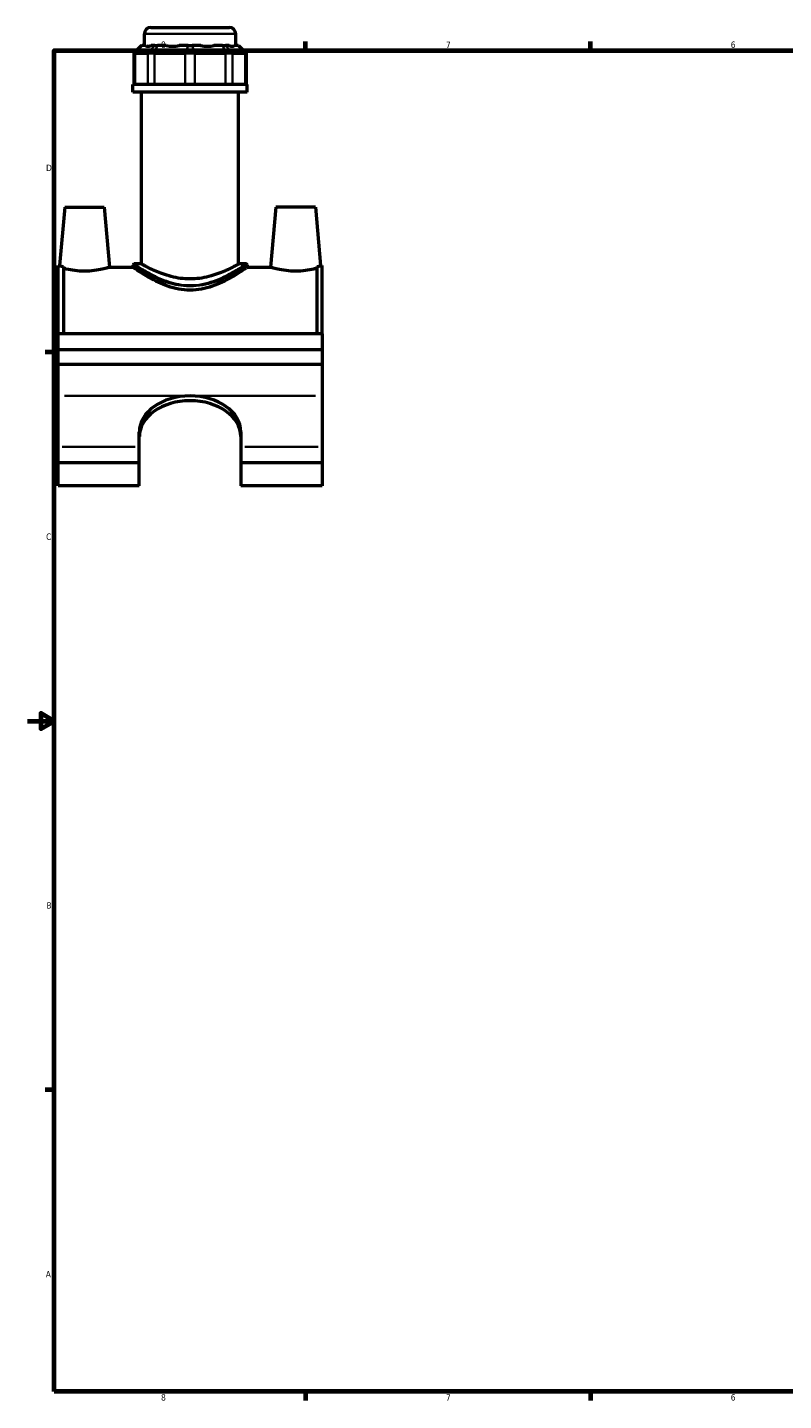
# Model space of a CAD drawing. Header units: inches. Extents: x 0.1 to 45.2, y 0.1 to 44.8.
# Tile 1 of 6: x 0.1 to 11.4, y 0.9 to 21.3. Entities that reach past the tile are written whole.
import ezdxf

# ---------------------------------------------------------------- set-up
doc = ezdxf.new("R2010")
doc.units = ezdxf.units.IN
doc.header["$MEASUREMENT"] = 0
for name, color, linetype, lineweight in [('Border (ANSI)', 7, 'Continuous', 70), ('Visible (ANSI)', 7, 'Continuous', 50), ('Visible Narrow (ANSI)', 7, 'Continuous', 35)]:
    doc.layers.add(name, color=color, linetype=linetype, lineweight=lineweight)
doc.styles.add('Note Text (ANSI)', font='tahoma.ttf')

# ---------------------------------------------------------------- blocks, each defined once
blk = doc.blocks.new('Borders Default Border')
at = {"layer": 'Border (ANSI)'}
for p, q in [((4.25, 21), (4.25, 21.134)), ((8.5, 21), (8.5, 21.134)), ((0.5, 16.5), (0.366, 16.5)), ((0.5, 5.5), (0.366, 5.5)), ((4.25, 1), (4.25, 0.866)), ((8.5, 1), (8.5, 0.866))]:
    blk.add_line(p, q, dxfattribs=at)
at = {"layer": 'Border (ANSI)', "flags": 128}
for points in [[(0.5, 1), (0.5, 21), (33.5, 21), (33.5, 1), (0.5, 1)], [(0.1, 11), (0.5, 11), (0.3, 11.115), (0.3, 10.885), (0.5, 11)]]:
    blk.add_lwpolyline(points, dxfattribs=at)
at = {"layer": 'Border (ANSI)', "color": 5, "true_color": 0x0000ff, "char_height": 0.0945, "attachment_point": 7, "style": 'Note Text (ANSI)'}
for s, insert in [('8', (2.094, 21.038)), ('7', (6.346, 21.04)), ('6', (10.595, 21.038)), ('D', (0.378, 19.203)), ('C', (0.378, 13.701)), ('B', (0.384, 8.203)), ('A', (0.373, 2.703)), ('8', (2.094, 0.863)), ('7', (6.346, 0.866)), ('6', (10.595, 0.864))]:
    blk.add_mtext(s, dxfattribs=dict(at, insert=insert))

msp = doc.modelspace()

# ---------------------------------------------------------------- linework, layer by layer
at = {"layer": 'Visible (ANSI)'}
for p, q in [((1.94, 21.344), (3.114, 21.344)), ((1.845, 21.074), (1.845, 21.249)), ((3.209, 21.074), (3.209, 21.249)), ((1.804, 21.074), (1.69, 20.96)), ((1.705, 20.96), (1.69, 20.96)), ((1.69, 20.96), (1.69, 20.495)), ((1.705, 20.96), (1.894, 20.96)), ((1.804, 21.074), (1.81, 21.074)), ((1.864, 21.074), (1.81, 21.074)), ((1.997, 20.96), (1.894, 20.96)), ((1.999, 21.074), (1.944, 21.074)), ((1.997, 20.96), (2.454, 20.96)), ((1.999, 21.074), (2.04, 21.074)), ((2.172, 21.074), (2.04, 21.074)), ((2.498, 21.074), (2.366, 21.074)), ((2.599, 20.96), (2.454, 20.96)), ((2.498, 21.074), (2.556, 21.074)), ((2.688, 21.074), (2.556, 21.074)), ((2.599, 20.96), (3.057, 20.96)), ((3.013, 21.074), (2.881, 21.074)), ((3.013, 21.074), (3.054, 21.074)), ((3.109, 21.074), (3.054, 21.074)), ((3.159, 20.96), (3.057, 20.96)), ((3.159, 20.96), (3.349, 20.96)), ((3.244, 21.074), (3.189, 21.074)), ((3.244, 21.074), (3.25, 21.074)), ((3.25, 21.074), (3.363, 20.96)), ((3.363, 20.96), (3.349, 20.96)), ((3.363, 20.96), (3.363, 20.495)), ((3.379, 20.495), (1.675, 20.495)), ((1.675, 20.379), (1.675, 20.495)), ((3.379, 20.379), (3.379, 20.495)), ((3.379, 20.379), (1.675, 20.379)), ((1.802, 17.817), (1.802, 20.379)), ((3.251, 17.817), (3.251, 20.379)), ((0.656, 18.665), (0.579, 17.793)), ((0.656, 18.665), (1.246, 18.665)), ((1.246, 18.665), (1.325, 17.768)), ((3.808, 18.665), (3.729, 17.768)), ((4.398, 18.665), (3.808, 18.665)), ((4.398, 18.665), (4.474, 17.793)), ((1.802, 17.817), (1.694, 17.817)), ((3.36, 17.817), (3.251, 17.817)), ((0.557, 16.774), (0.557, 17.793)), ((0.579, 17.793), (0.557, 17.793)), ((0.636, 17.777), (0.636, 16.774)), ((1.325, 17.768), (1.675, 17.768)), ((1.675, 17.798), (1.675, 17.768)), ((3.379, 17.798), (3.379, 17.768)), ((3.379, 17.768), (3.729, 17.768)), ((4.418, 17.777), (4.418, 16.774)), ((4.497, 17.793), (4.474, 17.793)), ((4.497, 16.774), (4.497, 17.793)), ((4.497, 16.774), (0.557, 16.774)), ((0.557, 16.539), (0.557, 16.774)), ((4.497, 16.774), (4.497, 16.539)), ((0.557, 16.539), (4.497, 16.539)), ((0.557, 16.316), (0.557, 16.539)), ((4.497, 16.539), (4.497, 16.316)), ((4.497, 16.316), (0.557, 16.316)), ((0.557, 15.85), (0.557, 16.316)), ((4.497, 16.316), (4.497, 15.85)), ((0.557, 15.09), (0.557, 15.85)), ((4.497, 15.85), (4.497, 15.09)), ((1.769, 15.09), (1.769, 15.314)), ((3.284, 15.314), (3.284, 15.09)), ((0.557, 14.849), (0.557, 15.09)), ((1.769, 14.849), (1.769, 15.09)), ((3.284, 15.09), (3.284, 14.849)), ((4.497, 15.09), (4.497, 14.849)), ((1.769, 14.849), (0.557, 14.849)), ((0.557, 14.507), (0.557, 14.849)), ((1.769, 14.507), (1.769, 14.849)), ((3.284, 14.849), (3.284, 14.507)), ((4.497, 14.849), (3.284, 14.849)), ((4.497, 14.849), (4.497, 14.507)), ((1.769, 14.507), (0.557, 14.507)), ((4.497, 14.507), (3.284, 14.507))]:
    msp.add_line(p, q, dxfattribs=at)
for centre, radius, start, end in [((1.94, 21.249), 0.0947, 90, 180), ((3.114, 21.249), 0.0947, 0, 90), ((1.694, 17.798), 0.0189, 90, 180), ((3.36, 17.798), 0.0189, 0, 90)]:
    msp.add_arc(centre, radius, start, end, dxfattribs=at)
for centre, major_axis, ratio, start_param, end_param in [((2.527, 21.747), (0.669, 0.669), 0.198912, 3.184055, 3.491829), ((2.527, 21.747), (-0.567, -0.567), 0.668179, 0.435162, 0.742936), ((2.527, 21.747), (0.567, -0.567), 0.668179, 5.54025, 5.848024), ((2.527, 21.747), (0.669, -0.669), 0.198912, 5.932949, 6.240723), ((2.527, 15.314), (-0.757, 0), 0.707107, 4.712389, 6.283185), ((2.527, 15.242), (-0.757, 0), 0.707107, 4.712389, 6.283185), ((2.527, 15.314), (0.757, 0), 0.707107, 0, 1.570796), ((2.527, 15.242), (0.757, 0), 0.707107, 0, 1.570796)]:
    msp.add_ellipse(centre, major_axis=major_axis, ratio=ratio, start_param=start_param, end_param=end_param, dxfattribs=at)
for points, knots in [([(3.251, 17.817), (3.251, 17.817), (3.247, 17.815), (3.228, 17.804), (3.213, 17.796), (3.176, 17.776), (3.153, 17.764), (3.1, 17.738), (3.071, 17.724), (3.007, 17.697), (2.972, 17.682), (2.894, 17.654), (2.851, 17.641), (2.763, 17.618), (2.716, 17.608), (2.622, 17.596), (2.574, 17.593), (2.48, 17.593), (2.432, 17.596), (2.338, 17.608), (2.291, 17.618), (2.202, 17.641), (2.16, 17.654), (2.082, 17.682), (2.046, 17.697), (1.983, 17.724), (1.953, 17.738), (1.901, 17.764), (1.878, 17.776), (1.84, 17.796), (1.826, 17.804), (1.807, 17.815), (1.802, 17.817), (1.802, 17.817)], [2.848084, 2.848084, 2.848084, 2.848084, 3.203228, 3.203228, 3.558372, 3.558372, 3.913516, 3.913516, 4.26866, 4.26866, 4.625537, 4.625537, 4.982415, 4.982415, 5.339292, 5.339292, 5.696169, 5.696169, 6.053046, 6.053046, 6.409923, 6.409923, 6.7668, 6.7668, 7.123677, 7.123677, 7.478821, 7.478821, 7.833965, 7.833965, 8.189109, 8.189109, 8.544253, 8.544253, 8.544253, 8.544253]), ([(0.579, 17.793), (0.579, 17.793), (0.589, 17.79), (0.615, 17.782), (0.625, 17.78), (0.636, 17.777)], [4.3247344, 4.3247344, 4.3247344, 4.3247344, 4.6844774, 4.6844774, 4.8359164, 4.8359164, 4.8359164, 4.8359164]), ([(1.325, 17.768), (1.325, 17.768), (1.315, 17.765), (1.277, 17.754), (1.249, 17.746), (1.183, 17.731), (1.141, 17.723), (1.049, 17.712), (0.999, 17.708), (0.903, 17.708), (0.852, 17.712), (0.76, 17.723), (0.718, 17.731), (0.667, 17.743), (0.65, 17.747), (0.636, 17.751)], [1.450757, 1.450757, 1.450757, 1.450757, 1.812766, 1.812766, 2.174774, 2.174774, 2.538144, 2.538144, 2.901515, 2.901515, 3.266208, 3.266208, 3.630901, 3.630901, 3.829524, 3.829524, 3.829524, 3.829524]), ([(3.379, 17.768), (3.379, 17.768), (3.373, 17.764), (3.351, 17.749), (3.334, 17.737), (3.29, 17.708), (3.263, 17.69), (3.201, 17.652), (3.166, 17.631), (3.092, 17.59), (3.051, 17.568), (2.96, 17.524), (2.91, 17.503), (2.807, 17.467), (2.752, 17.452), (2.64, 17.431), (2.583, 17.425), (2.47, 17.425), (2.413, 17.431), (2.302, 17.452), (2.247, 17.467), (2.143, 17.503), (2.094, 17.524), (2.003, 17.568), (1.961, 17.59), (1.888, 17.631), (1.853, 17.652), (1.791, 17.69), (1.764, 17.708), (1.72, 17.737), (1.703, 17.749), (1.68, 17.764), (1.675, 17.768), (1.675, 17.768)], [3.411848, 3.411848, 3.411848, 3.411848, 3.835443, 3.835443, 4.259038, 4.259038, 4.682633, 4.682633, 5.106228, 5.106228, 5.535595, 5.535595, 5.964962, 5.964962, 6.394329, 6.394329, 6.823696, 6.823696, 7.253064, 7.253064, 7.682431, 7.682431, 8.111798, 8.111798, 8.541165, 8.541165, 8.96476, 8.96476, 9.388355, 9.388355, 9.81195, 9.81195, 10.235545, 10.235545, 10.235545, 10.235545]), ([(4.418, 17.751), (4.404, 17.747), (4.387, 17.743), (4.336, 17.731), (4.294, 17.723), (4.201, 17.712), (4.151, 17.708), (4.103, 17.708), (4.055, 17.708), (4.005, 17.712), (3.912, 17.723), (3.87, 17.731), (3.805, 17.746), (3.776, 17.754), (3.738, 17.765), (3.729, 17.768), (3.729, 17.768)], [4.87504, 4.87504, 4.87504, 4.87504, 5.073663, 5.073663, 5.438356, 5.438356, 5.803049, 5.803049, 5.803049, 6.166419, 6.166419, 6.52979, 6.52979, 6.891798, 6.891798, 7.253806, 7.253806, 7.253806, 7.253806]), ([(4.418, 17.777), (4.429, 17.78), (4.438, 17.782), (4.465, 17.79), (4.474, 17.793), (4.474, 17.793)], [3.8135525, 3.8135525, 3.8135525, 3.8135525, 3.9649915, 3.9649915, 4.3247344, 4.3247344, 4.3247344, 4.3247344])]:
    msp.add_open_spline(points, degree=3, knots=knots, dxfattribs=at)
at = {"layer": 'Visible Narrow (ANSI)'}
for p, q in [((3.2, 21.249), (1.853, 21.249)), ((1.705, 20.518), (1.705, 20.937)), ((1.804, 21.068), (1.71, 20.966)), ((1.894, 20.937), (1.894, 20.518)), ((1.899, 20.966), (1.994, 21.068)), ((1.997, 20.518), (1.997, 20.937)), ((2.038, 21.068), (1.999, 20.966)), ((2.454, 20.937), (2.454, 20.518)), ((2.496, 21.068), (2.457, 20.966)), ((2.558, 21.068), (2.597, 20.966)), ((2.599, 20.518), (2.599, 20.937)), ((3.016, 21.068), (3.055, 20.966)), ((3.057, 20.937), (3.057, 20.518)), ((3.06, 21.068), (3.154, 20.966)), ((3.159, 20.518), (3.159, 20.937)), ((3.249, 21.068), (3.344, 20.966)), ((3.349, 20.937), (3.349, 20.518)), ((2.428, 15.85), (0.655, 15.85)), ((4.398, 15.85), (2.625, 15.85)), ((1.709, 15.09), (0.617, 15.09)), ((4.436, 15.09), (3.345, 15.09))]:
    msp.add_line(p, q, dxfattribs=at)
for points, knots in [([(3.36, 17.817), (3.36, 17.817), (3.358, 17.816), (3.341, 17.804), (3.313, 17.786), (3.226, 17.731), (3.164, 17.694), (3.007, 17.612), (2.908, 17.567), (2.738, 17.52), (2.677, 17.508), (2.567, 17.498), (2.52, 17.497), (2.368, 17.506), (2.265, 17.53), (2.106, 17.587), (2.043, 17.615), (1.904, 17.685), (1.834, 17.727), (1.735, 17.789), (1.704, 17.81), (1.694, 17.817), (1.694, 17.817), (1.694, 17.817)], [10.189455, 10.189455, 10.189455, 10.189455, 10.463788, 10.463788, 11.17275, 11.17275, 11.975833, 11.975833, 12.888968, 12.888968, 13.367632, 13.367632, 13.72024, 13.72024, 14.518073, 14.518073, 15.110017, 15.110017, 15.990009, 15.990009, 16.826696, 16.826696, 16.982431, 16.982431, 16.982431, 16.982431]), ([(1.675, 17.798), (1.675, 17.798), (1.675, 17.798), (1.685, 17.791), (1.717, 17.771), (1.818, 17.71), (1.89, 17.668), (2.032, 17.599), (2.096, 17.571), (2.259, 17.516), (2.364, 17.491), (2.52, 17.483), (2.568, 17.484), (2.68, 17.494), (2.743, 17.506), (2.916, 17.552), (3.018, 17.596), (3.178, 17.677), (3.242, 17.713), (3.33, 17.767), (3.359, 17.786), (3.377, 17.797), (3.379, 17.798), (3.379, 17.798)], [-16.982431, -16.982431, -16.982431, -16.982431, -16.826696, -16.826696, -15.990009, -15.990009, -15.110017, -15.110017, -14.518073, -14.518073, -13.72024, -13.72024, -13.367632, -13.367632, -12.888968, -12.888968, -11.975833, -11.975833, -11.17275, -11.17275, -10.463788, -10.463788, -10.189455, -10.189455, -10.189455, -10.189455])]:
    msp.add_open_spline(points, degree=3, knots=knots, dxfattribs=at)

# ---------------------------------------------------------------- block references
msp.add_blockref('Borders Default Border', (0, 0))

doc.saveas('drawing.dxf')
